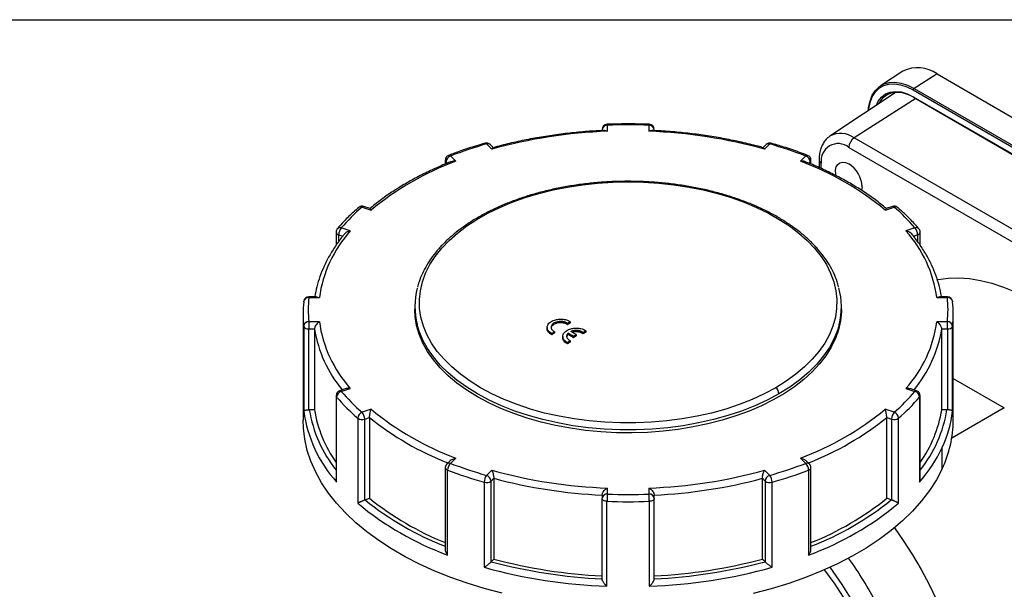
# Model space of a CAD drawing. Header units: inches. Extents: x 0 to 33.5, y 0 to 25.5.
# Tile 6 of 7: x 21.8 to 29.3, y 21.2 to 25.5. Entities that reach past the tile are written whole.
import ezdxf

# ---------------------------------------------------------------- set-up
doc = ezdxf.new("R2010")
doc.units = ezdxf.units.IN
doc.header["$LTSCALE"] = 3
doc.header["$MEASUREMENT"] = 0
doc.linetypes.add('SLD-Solid', pattern=[0])
doc.layers.add('SLD-DEFPOINTS', color=7, linetype='Continuous')

# ---------------------------------------------------------------- blocks, each defined once
blk = doc.blocks.new('Block2')
at = {"color": 7, "linetype": 'SLD-Solid', "lineweight": 18}
blk.add_line((33.0003, 25.5003), (0.0003, 25.5003), dxfattribs=at)

msp = doc.modelspace()

# ---------------------------------------------------------------- linework, layer by layer
at = {"color": 7, "linetype": 'SLD-Solid'}
msp.add_line((0.0003, 25.5003), (33.0003, 25.5003), dxfattribs=at)
for p, q in [((28.5053, 25.1103), (28.3366, 25.0004)), ((28.7639, 25.0901), (28.5896, 24.9807)), ((28.7639, 25.0901), (31.5478, 23.483)), ((28.583, 24.9688), (31.3669, 23.3617)), ((28.5896, 24.9807), (31.3735, 23.3736)), ((28.4531, 24.953), (27.9523, 24.6193)), ((28.6021, 24.9035), (28.1354, 24.6058)), ((28.4338, 24.9401), (28.4434, 24.9523)), ((28.583, 24.9179), (31.3669, 23.3108)), ((28.585, 24.9134), (31.3689, 23.3063)), ((26.2286, 24.6695), (26.2286, 24.6615)), ((26.268, 24.6561), (26.268, 24.7017)), ((26.5829, 24.7017), (26.5829, 24.6561)), ((26.6223, 24.6616), (26.6223, 24.6695)), ((27.9523, 24.6193), (27.9496, 24.6175)), ((30.9193, 22.9987), (28.1354, 24.6058)), ((25.3538, 24.5602), (25.3932, 24.5208)), ((25.4061, 24.5314), (25.3816, 24.5559)), ((27.4693, 24.5559), (27.4448, 24.5314)), ((27.4577, 24.5208), (27.4971, 24.5602)), ((28.0958, 24.5348), (30.8797, 22.9277)), ((25.1205, 24.4299), (25.081, 24.4693)), ((27.7699, 24.4693), (27.7305, 24.4299)), ((25.0416, 24.4372), (25.0416, 24.4083)), ((25.0469, 24.4258), (25.0577, 24.4151)), ((25.0469, 24.4106), (25.0469, 24.4258)), ((27.7931, 24.4149), (27.804, 24.4258)), ((27.804, 24.4258), (27.804, 24.4102)), ((27.8093, 24.408), (27.8093, 24.4372)), ((27.8704, 24.4388), (27.8704, 24.3819)), ((27.8877, 24.3745), (27.8877, 24.4147)), ((24.4118, 24.083), (24.4801, 24.0602)), ((24.4725, 24.0721), (24.4242, 24.0882)), ((28.3708, 24.0602), (28.4392, 24.083)), ((28.4267, 24.0882), (28.3784, 24.0721)), ((24.3226, 23.9027), (24.2543, 23.9255)), ((28.5966, 23.9255), (28.5283, 23.9027)), ((24.2149, 23.8934), (24.2149, 23.7942)), ((24.2346, 23.8737), (24.2657, 23.8633)), ((24.2346, 23.8211), (24.2346, 23.8737)), ((28.5851, 23.8633), (28.6163, 23.8737)), ((28.6163, 23.8737), (28.6163, 23.8212)), ((28.636, 23.7947), (28.636, 23.8934)), ((24.0671, 23.405), (24.0093, 23.405)), ((24.0093, 23.405), (24.0093, 23.3978)), ((24.0671, 23.4049), (24.0882, 23.3978)), ((28.8416, 23.405), (28.7838, 23.405)), ((28.8416, 23.3978), (28.8416, 23.405)), ((23.97, 23.3671), (23.9702, 23.37)), ((24.0093, 23.3978), (24.0882, 23.3978)), ((24.8113, 23.3294), (24.8113, 23.3069)), ((28.0396, 23.3069), (28.0396, 23.3294)), ((28.7627, 23.3978), (28.8416, 23.3978)), ((28.8807, 23.37), (28.8809, 23.3671)), ((23.9648, 23.2747), (23.9648, 22.471)), ((28.8861, 22.471), (28.8861, 23.2747)), ((23.97, 23.1823), (23.97, 22.5394)), ((24.0882, 23.2159), (24.0093, 23.2159)), ((24.0093, 23.2159), (24.0093, 23.1611)), ((25.9656, 23.2029), (25.9656, 23.1932)), ((25.9867, 23.2162), (25.9867, 23.2066)), ((28.8416, 23.2159), (28.7627, 23.2159)), ((28.8416, 23.1611), (28.8416, 23.2159)), ((28.8809, 22.5394), (28.8809, 23.1823)), ((24.0093, 23.1611), (24.0517, 23.1611)), ((24.0093, 22.5502), (24.0093, 23.1611)), ((24.0517, 23.1611), (24.0517, 22.5503)), ((25.812, 23.1721), (25.812, 23.1603)), ((25.8482, 23.127), (25.8482, 23.1173)), ((25.8692, 23.1407), (25.8692, 23.131)), ((25.9303, 23.1041), (25.9303, 23.092)), ((25.9707, 23.1283), (25.9707, 23.1186)), ((26.0114, 23.1045), (26.0114, 23.0948)), ((26.0322, 23.1179), (26.0322, 23.1083)), ((26.0839, 23.1339), (26.0839, 23.1243)), ((26.105, 23.1473), (26.105, 23.1377)), ((28.7992, 22.5503), (28.7992, 23.1611)), ((28.7992, 23.1611), (28.8416, 23.1611)), ((28.8416, 23.1611), (28.8416, 22.5502)), ((25.9665, 23.058), (25.9665, 23.0484)), ((25.9875, 23.0718), (25.9875, 23.0621)), ((28.8861, 22.7858), (29.2717, 22.5631)), ((24.2149, 22.656), (24.2149, 22.027)), ((24.2902, 22.7095), (24.2418, 22.6934)), ((24.2543, 22.6882), (24.3226, 22.711)), ((28.5283, 22.711), (28.5966, 22.6882)), ((28.6091, 22.6934), (28.5608, 22.7095)), ((28.636, 22.027), (28.636, 22.656)), ((24.219, 22.003), (24.219, 22.646)), ((28.6319, 22.646), (28.6319, 22.003)), ((24.0517, 22.5503), (24.0122, 22.5503)), ((24.4801, 22.5535), (24.4118, 22.5307)), ((28.4392, 22.5307), (28.3708, 22.5535)), ((28.8387, 22.5503), (28.7992, 22.5503)), ((29.2717, 22.5631), (28.8746, 22.3338)), ((24.379, 22.486), (24.379, 21.843)), ((24.4315, 22.4789), (24.4682, 22.4911)), ((24.4315, 21.868), (24.4315, 22.4789)), ((24.4682, 22.4911), (24.4682, 21.8803)), ((28.3828, 21.8803), (28.3828, 22.4911)), ((28.3828, 22.4911), (28.4195, 22.4789)), ((28.4195, 22.4789), (28.4195, 21.868)), ((28.4719, 21.843), (28.4719, 22.486)), ((28.8023, 22.1034), (28.8023, 22.2641)), ((25.0777, 22.1646), (25.0532, 22.1401)), ((25.081, 22.1444), (25.1205, 22.1838)), ((27.7305, 22.1838), (27.7699, 22.1444)), ((27.7978, 22.1401), (27.7732, 22.1646)), ((25.0416, 22.1122), (25.0416, 21.4956)), ((25.0592, 21.4504), (25.0592, 22.0933)), ((25.3932, 22.0929), (25.3538, 22.0535)), ((27.4971, 22.0535), (27.4577, 22.0929)), ((27.7918, 22.0933), (27.7918, 21.4504)), ((27.8093, 21.4956), (27.8093, 22.1122)), ((25.3364, 22.0009), (25.3364, 21.358)), ((25.3879, 22.01), (25.4091, 22.0311)), ((25.3879, 21.3991), (25.3879, 22.01)), ((25.4091, 22.0311), (25.4091, 21.4203)), ((27.4419, 21.4203), (27.4419, 22.0311)), ((27.4419, 22.0311), (27.4631, 22.01)), ((27.4631, 22.01), (27.4631, 21.3991)), ((27.5146, 21.358), (27.5146, 22.0009)), ((26.268, 21.912), (26.268, 21.9576)), ((26.5829, 21.9576), (26.5829, 21.912)), ((24.434, 21.8689), (24.4682, 21.8803)), ((26.2286, 21.9044), (26.2286, 21.8799)), ((26.2286, 21.269), (26.2286, 21.8799)), ((26.2654, 21.2143), (26.2654, 21.8572)), ((26.5855, 21.8572), (26.5855, 21.2143)), ((26.6223, 21.8799), (26.6223, 21.9044)), ((26.6223, 21.269), (26.6223, 21.8799)), ((28.417, 21.8689), (28.3828, 21.8803)), ((25.4091, 21.4203), (25.3893, 21.4006)), ((27.4616, 21.4006), (27.4419, 21.4203))]:
    msp.add_line(p, q)
at = {"flags": 128}
for points in [[(28.2435, 24.8134), (28.2458, 24.8352), (28.2564, 24.885), (28.2737, 24.9286), (28.2974, 24.9651), (28.3271, 24.9938), (28.3622, 25.014), (28.4018, 25.0254), (28.4453, 25.0277), (28.4918, 25.0209), (28.5402, 25.0051), (28.5896, 24.9807)], [(28.2446, 24.8141), (28.2461, 24.8262), (28.2564, 24.875), (28.2734, 24.9178), (28.2966, 24.9536), (28.3257, 24.9817), (28.3601, 25.0015), (28.399, 25.0127), (28.4416, 25.0149), (28.4871, 25.0083), (28.5345, 24.9928), (28.583, 24.9688)], [(28.3049, 24.8542), (28.319, 24.8835), (28.3433, 24.9152), (28.3735, 24.9386), (28.4088, 24.9531), (28.4485, 24.9582), (28.4914, 24.954), (28.5366, 24.9404), (28.583, 24.9179)], [(28.3252, 24.8678), (28.3319, 24.8801), (28.3556, 24.9111), (28.3851, 24.9339), (28.4196, 24.9481), (28.4583, 24.9531), (28.5002, 24.9489), (28.5444, 24.9357), (28.5896, 24.9137)], [(27.999, 24.3205), (27.9969, 24.3325), (27.9959, 24.3617), (28.001, 24.3868), (28.0119, 24.4062), (28.0279, 24.4188), (28.0481, 24.4238), (28.0712, 24.4209), (28.0958, 24.4102)], [(25.3082, 22.7162), (25.229, 22.7654), (25.1563, 22.8179), (25.0905, 22.8732), (25.032, 22.9312), (24.9809, 22.9916), (24.9378, 23.0539), (24.9026, 23.1179), (24.8758, 23.1833), (24.8573, 23.2496), (24.8473, 23.3165), (24.8459, 23.3836), (24.853, 23.4506), (24.8687, 23.5172), (24.8927, 23.5829), (24.9251, 23.6473), (24.9657, 23.7103), (25.0141, 23.7713), (25.0702, 23.8302), (25.1336, 23.8864), (25.2041, 23.9399), (25.2811, 23.9902), (25.3644, 24.0371), (25.4534, 24.0803), (25.5476, 24.1197), (25.6467, 24.1549), (25.7499, 24.1858), (25.8568, 24.2123), (25.9668, 24.2341), (26.0793, 24.2512), (26.1936, 24.2635), (26.3092, 24.2709), (26.4255, 24.2734), (26.5417, 24.2709), (26.6573, 24.2635), (26.7717, 24.2512), (26.8841, 24.2341), (26.9941, 24.2123), (27.101, 24.1858), (27.2043, 24.1549), (27.3033, 24.1197), (27.3976, 24.0803), (27.4866, 24.0371), (27.5698, 23.9902), (27.6469, 23.9399), (27.7173, 23.8864), (27.7807, 23.8302), (27.8368, 23.7713), (27.8853, 23.7103), (27.9258, 23.6473), (27.9582, 23.5829), (27.9823, 23.5172), (27.9979, 23.4506), (28.0051, 23.3836), (28.0036, 23.3165), (27.9937, 23.2496), (27.9752, 23.1833), (27.9483, 23.1179), (27.9132, 23.0539), (27.87, 22.9916), (27.819, 22.9312), (27.7604, 22.8732), (27.6946, 22.8179), (27.6219, 22.7654), (27.5427, 22.7162)], [(28.196, 24.2367), (28.1929, 24.21), (28.1927, 24.2089)], [(28.7651, 23.5333), (28.7725, 23.5347), (28.8484, 23.5451), (28.9273, 23.5475), (29.0089, 23.5419), (29.0928, 23.5284), (29.1786, 23.507), (29.2659, 23.4779), (29.3542, 23.4411)], [(25.2841, 22.6479), (25.2038, 22.6978), (25.13, 22.7509), (25.0632, 22.807), (25.0036, 22.8657), (24.9516, 22.9268), (24.9075, 22.9899), (24.8715, 23.0547), (24.8438, 23.1209), (24.8245, 23.188), (24.8137, 23.2558), (24.8113, 23.3069)], [(28.0396, 23.3069), (28.0394, 23.2898), (28.0329, 23.2219), (28.0179, 23.1544), (27.9943, 23.0877), (27.9624, 23.0221), (27.9223, 22.9581), (27.8743, 22.896), (27.8184, 22.836), (27.7552, 22.7786), (27.6848, 22.724), (27.6078, 22.6724), (27.5244, 22.6243), (27.4352, 22.5798), (27.3406, 22.5392), (27.241, 22.5027), (27.1372, 22.4705), (27.0295, 22.4427), (26.9187, 22.4196), (26.8052, 22.4012), (26.6896, 22.3876), (26.5727, 22.3789), (26.4549, 22.3752), (26.3371, 22.3764), (26.2196, 22.3826), (26.1033, 22.3938), (25.9887, 22.4098), (25.8765, 22.4306), (25.7671, 22.456), (25.6613, 22.486), (25.5596, 22.5204), (25.4624, 22.559), (25.3704, 22.6016), (25.2841, 22.6479)], [(25.2841, 22.6705), (25.2038, 22.7203), (25.13, 22.7734), (25.0632, 22.8295), (25.0036, 22.8882), (24.9516, 22.9493), (24.9075, 23.0124), (24.8715, 23.0772), (24.8438, 23.1434), (24.8284, 23.1941)], [(28.0222, 23.1929), (28.0115, 23.1561), (27.9846, 23.0882), (27.9491, 23.0216), (27.905, 22.9567), (27.8526, 22.8939), (27.7922, 22.8336), (27.7242, 22.776), (27.649, 22.7215), (27.5669, 22.6705)], [(27.5669, 22.6705), (27.4784, 22.6231), (27.384, 22.5796), (27.2843, 22.5403), (27.1797, 22.5055), (27.071, 22.4753), (26.9586, 22.4498), (26.8432, 22.4293), (26.7256, 22.4138), (26.6062, 22.4034), (26.4858, 22.3982), (26.3651, 22.3982), (26.2447, 22.4034), (26.1254, 22.4138), (26.0077, 22.4293), (25.8923, 22.4498), (25.78, 22.4753), (25.6712, 22.5055), (25.5667, 22.5403), (25.4669, 22.5796), (25.3726, 22.6231), (25.2841, 22.6705)], [(27.5427, 22.7162), (27.4561, 22.6698), (27.3637, 22.6273), (27.2661, 22.5889), (27.1638, 22.5548), (27.0573, 22.5252), (26.9473, 22.5003), (26.8344, 22.4801), (26.7192, 22.465), (26.6024, 22.4548), (26.4845, 22.4497), (26.3664, 22.4497), (26.2486, 22.4548), (26.1317, 22.465), (26.0165, 22.4801), (25.9036, 22.5003), (25.7936, 22.5252), (25.6871, 22.5548), (25.5848, 22.5889), (25.4872, 22.6273), (25.3948, 22.6698), (25.3082, 22.7162)], [(25.3364, 21.1973), (25.2073, 21.2368), (25.0824, 21.2808), (24.9624, 21.3289), (24.8475, 21.3811), (24.7382, 21.4371), (24.6348, 21.4968), (24.5377, 21.5599), (24.4473, 21.6262), (24.3639, 21.6955), (24.2878, 21.7675), (24.2192, 21.8421), (24.1584, 21.9188), (24.1056, 21.9975), (24.061, 22.0778), (24.0247, 22.1596), (23.9969, 22.2424), (23.9777, 22.3261), (23.9671, 22.4103), (23.9648, 22.471)], [(28.8023, 22.1034), (28.759, 22.0205), (28.7072, 21.9393), (28.6468, 21.86), (28.5782, 21.783), (28.5017, 21.7086), (28.4174, 21.637), (28.3257, 21.5685), (28.2269, 21.5034), (28.1215, 21.4419), (28.0097, 21.3841), (27.8921, 21.3304), (27.769, 21.281), (27.641, 21.2359), (27.5084, 21.1955), (27.3718, 21.1598)], [(26.2654, 21.8572), (26.2581, 21.8579), (26.2512, 21.8594), (26.2448, 21.8615), (26.2393, 21.8644), (26.2347, 21.8677), (26.2314, 21.8715), (26.2293, 21.8756), (26.2286, 21.8799)], [(26.6223, 21.8799), (26.6216, 21.8756), (26.6196, 21.8715), (26.6162, 21.8677), (26.6117, 21.8644), (26.6061, 21.8615), (26.5998, 21.8594), (26.5928, 21.8579), (26.5855, 21.8572)], [(28.4418, 21.6568), (28.5081, 21.561), (28.5773, 21.4525), (28.6423, 21.3412), (28.7029, 21.2276), (28.7587, 21.1122), (28.8096, 20.9955), (28.8552, 20.8781), (28.8954, 20.7605), (28.93, 20.6431), (28.9588, 20.5266), (28.9818, 20.4116), (28.9987, 20.2984), (29.0095, 20.1876), (29.0143, 20.0798), (29.0128, 19.9754), (29.009, 19.9149)], [(28.1079, 21.1268), (28.0446, 21.2284), (27.9775, 21.3268), (27.9547, 21.3582)], [(25.4728, 21.1613), (25.3364, 21.1973)]]:
    msp.add_lwpolyline(points, dxfattribs=at)
for centre, radius, start, end in [((28.618, 24.8869), 0.2502, 54.31872, 116.76122), ((28.5982, 24.9681), 0.0152, 124.1588, 177.2848), ((28.5877, 24.9173), 0.00474, 172.91981, 235.76801), ((26.268, 24.6695), 0.0394, 92.15484, 180), ((26.2647, 24.6655), 0.0363, 84.81742, 173.64866), ((26.2553, 24.7028), 0.0128, 354.88548, 28.3698), ((26.4255, 20.5139), 4.1907, 87.84643, 92.15357), ((26.5956, 24.7028), 0.0127, 151.61017, 185.12812), ((26.5862, 24.6655), 0.0363, 6.35134, 95.18258), ((26.5829, 24.6695), 0.0394, 0, 87.84516), ((26.4016, 20.8968), 3.7617, 92.0363, 105.54978), ((26.4493, 20.8968), 3.7617, 74.45022, 87.9637), ((28.0332, 24.469), 0.1708, 53.26829, 118.29554), ((28.1871, 24.5305), 0.0914, 124.46664, 177.26576), ((26.2245, 21.4933), 3.1881, 105.84867, 111.0175), ((25.3538, 24.5281), 0.0394, 45.0031, 105.90477), ((25.344, 24.5548), 0.0112, 29.03541, 95.18434), ((25.3642, 24.5354), 0.0269, 49.69013, 112.72004), ((27.4971, 24.5281), 0.0394, 74.09523, 134.9969), ((27.4867, 24.536), 0.0265, 66.63202, 130.95781), ((27.5069, 24.5548), 0.0112, 84.82781, 150.96222), ((26.6265, 21.4933), 3.1881, 68.9825, 74.15133), ((28.0152, 24.4341), 0.129, 51.32543, 188.68532), ((25.081, 24.4372), 0.0394, 111.07806, 180), ((25.0968, 24.4219), 0.05, 108.36942, 175.46591), ((25.0702, 24.46), 0.0143, 40.70633, 103.42493), ((27.7808, 24.46), 0.0143, 76.57639, 139.29349), ((27.7542, 24.4219), 0.05, 4.53409, 71.63058), ((27.7699, 24.4372), 0.0394, 360, 68.92194), ((25.8837, 22.3684), 2.1983, 110.31536, 129.67927), ((25.0577, 24.4377), 0.0161, 181.96542, 227.8315), ((26.9672, 22.3684), 2.1983, 50.32073, 69.68464), ((27.7932, 24.4377), 0.0161, 312.1685, 358.03458), ((27.8995, 24.4414), 0.0293, 185.2442, 246.1128), ((27.9784, 24.2268), 0.2178, 2.60548, 57.39452), ((25.3785, 22.9587), 1.4828, 130.6903, 139.3035), ((24.4118, 24.0508), 0.0394, 71.56691, 130.84839), ((24.4009, 24.0604), 0.0251, 64.27637, 126.19651), ((24.4221, 24.0757), 0.0127, 80.54725, 144.81719), ((28.4392, 24.0508), 0.0394, 49.15161, 108.43309), ((28.4288, 24.0757), 0.0127, 35.18281, 99.45275), ((28.4501, 24.0609), 0.0246, 53.11207, 116.42258), ((27.4724, 22.9587), 1.4828, 40.6965, 49.3097), ((24.2443, 23.8995), 0.0279, 69.06763, 135.67034), ((24.3163, 23.8723), 0.0817, 139.36052, 179.04605), ((28.6066, 23.8995), 0.0279, 44.32966, 110.93237), ((28.5347, 23.8723), 0.0817, 0.95395, 40.63948), ((25.0342, 23.2656), 0.9551, 138.15723, 172.04585), ((24.2543, 23.8934), 0.0394, 139.46863, 180), ((24.2386, 23.8974), 0.0241, 189.67586, 260.33035), ((27.8168, 23.2656), 0.9551, 7.95415, 41.84277), ((28.6123, 23.8974), 0.0241, 279.66965, 350.32414), ((28.5966, 23.8934), 0.0394, 360, 40.53137), ((24.0093, 23.3656), 0.0394, 90, 173.5583), ((25.3574, 23.3294), 0.5461, 165.02225, 194.34339), ((27.4932, 23.3294), 0.5463, 345.53308, 15.18128), ((28.8416, 23.3656), 0.0394, 6.4417, 90), ((24.7869, 23.2747), 0.8221, 173.54698, 186.45302), ((24.0047, 23.3628), 0.0353, 82.51776, 168.14208), ((24.8131, 23.3069), 0.8089, 173.54698, 186.45302), ((28.8462, 23.3628), 0.0353, 11.85792, 97.48224), ((28.0378, 23.3069), 0.8089, 353.54698, 6.45302), ((28.064, 23.2747), 0.8221, 353.54698, 6.45302), ((24.0077, 23.1781), 0.0379, 87.53857, 173.58188), ((24.0033, 23.1969), 0.0364, 203.69799, 279.48536), ((25.0342, 23.3481), 0.9551, 187.95415, 221.84277), ((32.4262, 13.0766), 12.0116, 122.41921, 122.53812), ((32.4207, 13.0766), 12.0005, 122.42158, 122.5406), ((27.8168, 23.3481), 0.9551, 318.15723, 352.04585), ((28.8432, 23.1781), 0.0379, 6.41812, 92.46143), ((28.8476, 23.1969), 0.0364, 260.51464, 336.30201), ((25.004, 23.3162), 0.9648, 189.25413, 219.69685), ((32.5565, 12.8746), 12.252, 123.08003, 123.19748), ((32.5509, 12.8746), 12.2409, 123.08302, 123.20058), ((20.3019, 13.4086), 11.252, 59.50837, 59.74815), ((20.3075, 13.4086), 11.2409, 59.50788, 59.74789), ((20.322, 13.4206), 11.2536, 59.50844, 59.74819), ((32.5951, 12.9153), 12.1312, 122.75119, 122.86852), ((32.5896, 12.9153), 12.1201, 122.75388, 122.87132), ((32.5442, 13.0083), 12.0109, 122.41936, 122.53828), ((32.5386, 13.0083), 11.9998, 122.42173, 122.54076), ((27.847, 23.3162), 0.9648, 320.30315, 350.74587), ((32.6744, 12.8063), 12.2513, 123.08022, 123.19768), ((32.6689, 12.8063), 12.2402, 123.08322, 123.20078), ((24.2543, 22.656), 0.0394, 108.43309, 180), ((24.2302, 22.6563), 0.0152, 181.14617, 222.8742), ((24.2668, 22.6418), 0.048, 105.15259, 175.02644), ((24.2439, 22.6809), 0.0127, 35.18281, 99.45275), ((25.3785, 23.6551), 1.4828, 220.6965, 229.3097), ((27.5055, 22.6674), 0.0614, 2.8686, 52.68804), ((27.4724, 23.6551), 1.4828, 310.6903, 319.3035), ((28.607, 22.6809), 0.0127, 80.54725, 144.81719), ((28.5841, 22.6418), 0.048, 4.97356, 74.84741), ((28.5966, 22.656), 0.0394, 360, 71.56691), ((28.6208, 22.6563), 0.0152, 317.1258, 358.85383), ((25.3615, 23.6286), 1.5069, 220.6965, 229.3097), ((27.4894, 23.6286), 1.5069, 310.6903, 319.3035), ((24.9644, 22.675), 1.0036, 187.76511, 222.03181), ((24.9752, 22.7044), 0.9752, 189.09177, 218.77732), ((24.9671, 22.6925), 0.9264, 188.83441, 215.71128), ((24.4311, 22.4823), 0.0522, 111.70362, 175.93268), ((24.3498, 22.4775), 0.0817, 0.95395, 40.63948), ((25.8837, 24.2453), 2.1983, 230.32073, 249.68464), ((26.9672, 24.2453), 2.1983, 290.31536, 309.67927), ((28.5011, 22.4775), 0.0817, 139.36052, 179.04605), ((28.4199, 22.4823), 0.0522, 4.06732, 68.29638), ((27.8681, 22.699), 0.9429, 324.52789, 350.92642), ((27.8757, 22.7044), 0.9752, 321.22268, 350.90823), ((27.9968, 22.6431), 0.8901, 334.80344, 353.31041), ((24.4121, 22.5337), 0.0581, 235.23139, 289.42377), ((25.8707, 24.2285), 2.2328, 231.087, 248.73317), ((26.9802, 24.2285), 2.2328, 291.26683, 308.913), ((28.4388, 22.5337), 0.0581, 250.57623, 304.76861), ((28.0168, 22.4759), 0.8693, 334.62677, 359.67963), ((27.7659, 22.754), 1.1463, 319.06783, 334.69713), ((25.081, 22.1122), 0.0394, 134.9969, 180), ((25.0706, 22.1195), 0.0269, 67.27996, 130.30987), ((25.1336, 22.0916), 0.0745, 134.93899, 178.69676), ((26.2245, 25.1204), 3.1881, 248.9825, 254.15133), ((26.6265, 25.1204), 3.1881, 285.84867, 291.0175), ((27.7804, 22.1201), 0.0265, 49.04219, 113.36798), ((27.7173, 22.0916), 0.0745, 1.30324, 45.06101), ((27.7699, 22.1122), 0.0394, 360, 45.0031), ((25.064, 22.1154), 0.0226, 188.06087, 257.55734), ((26.2212, 25.1178), 3.24, 248.9825, 254.15133), ((26.4016, 25.7169), 3.7617, 254.45022, 267.9637), ((26.4493, 25.7169), 3.7617, 272.0363, 285.54978), ((26.6297, 25.1178), 3.24, 285.84867, 291.0175), ((27.7869, 22.1154), 0.0226, 282.44266, 351.93913), ((25.4274, 21.9999), 0.091, 143.95131, 179.3427), ((25.3535, 22.0544), 0.0562, 252.19428, 307.65864), ((25.338, 22.006), 0.05, 4.53409, 71.63058), ((26.4007, 25.7296), 3.8291, 254.99036, 267.42356), ((26.4502, 25.7296), 3.8291, 272.57644, 285.00964), ((27.5129, 22.006), 0.05, 108.36942, 175.46591), ((27.4974, 22.0544), 0.0562, 232.34136, 287.80572), ((27.4235, 21.9999), 0.091, 0.6573, 36.04869), ((26.2647, 21.8759), 0.0363, 84.81742, 173.64866), ((26.8515, 21.8573), 0.586, 174.64196, 180.01001), ((26.4255, 26.0998), 4.1907, 267.84643, 272.15357), ((26.5862, 21.8759), 0.0363, 6.35134, 95.18258), ((25.9995, 21.8573), 0.586, 359.98999, 5.35804), ((25.8566, 23.6171), 2.3089, 230.21099, 249.79439), ((25.8619, 23.6335), 2.27, 231.02023, 248.81742), ((25.8647, 23.609), 2.2223, 231.06687, 248.26199), ((26.4255, 26.1131), 4.2589, 267.84643, 272.15357), ((26.9943, 23.6171), 2.3089, 290.20561, 309.78901), ((26.9862, 23.609), 2.2223, 291.73801, 308.93313), ((26.989, 23.6335), 2.27, 291.18258, 308.97977), ((26.4004, 25.159), 3.892, 254.94329, 267.47063), ((26.4007, 25.1188), 3.8291, 254.99036, 267.42356), ((26.4502, 25.1188), 3.8291, 272.57644, 285.00964), ((26.4506, 25.159), 3.892, 272.52937, 285.05671), ((25.4109, 19.5303), 3.2864, 28.20951, 35.25568), ((26.4005, 25.1626), 3.9507, 254.37361, 268.04031), ((26.4504, 25.1626), 3.9507, 271.95969, 285.62639), ((26.0493, 19.8988), 2.355, 21.28613, 37.70868)]:
    msp.add_arc(centre, radius, start, end)
for points, knots in [([(26.5844, 24.7089), (26.5603, 24.7096), (26.4902, 24.7119), (26.3841, 24.7124), (26.3023, 24.7099), (26.2665, 24.7089)], [0, 0, 0, 0, 0.228315, 0.661599, 1, 1, 1, 1]), ([(26.2457, 24.6623), (26.2307, 24.6616), (26.1706, 24.659), (26.0659, 24.6512), (25.9324, 24.6372), (25.8005, 24.6186), (25.6705, 24.5958), (25.5431, 24.5686), (25.4544, 24.5465), (25.4082, 24.5337), (25.4029, 24.5322)], [0, 0, 0, 0, 0.051391, 0.206043, 0.36072, 0.515413, 0.670126, 0.824865, 0.979633, 1, 1, 1, 1]), ([(26.2457, 24.6619), (26.2485, 24.662), (26.2555, 24.6622), (26.2633, 24.6584), (26.268, 24.6561)], [0, 0, 0, 0, 0.403071, 1, 1, 1, 1]), ([(26.5829, 24.6561), (26.5875, 24.6583), (26.5954, 24.6621), (26.6024, 24.662), (26.6054, 24.6619)], [0, 0, 0, 0, 0.578298, 1, 1, 1, 1]), ([(27.4483, 24.532), (27.4352, 24.5356), (27.3811, 24.5506), (27.284, 24.574), (27.1561, 24.6004), (27.0257, 24.6225), (26.8934, 24.6402), (26.7596, 24.6534), (26.6633, 24.6599), (26.6118, 24.6621), (26.6054, 24.6624)], [0, 0, 0, 0, 0.049953, 0.20467, 0.359371, 0.514047, 0.668701, 0.823337, 0.977961, 1, 1, 1, 1]), ([(27.9492, 24.6162), (27.9427, 24.6116), (27.9268, 24.6003), (27.9069, 24.5755), (27.8892, 24.5438), (27.8772, 24.5072), (27.8712, 24.4717), (27.8706, 24.4481), (27.8704, 24.4388)], [0, 0, 0, 0, 0.123825, 0.304063, 0.487141, 0.676486, 0.873136, 1, 1, 1, 1]), ([(25.343, 24.566), (25.3213, 24.5596), (25.2586, 24.5413), (25.166, 24.511), (25.0971, 24.4852), (25.0669, 24.4739)], [0, 0, 0, 0, 0.228274, 0.661656, 1, 1, 1, 1]), ([(25.4029, 24.532), (25.4027, 24.532), (25.4, 24.5324), (25.3965, 24.5264), (25.3932, 24.5208)], [0, 0, 0, 0, 0.0557436, 1, 1, 1, 1]), ([(27.4577, 24.5208), (27.4556, 24.5244), (27.4523, 24.5303), (27.4493, 24.5311), (27.4482, 24.5314)], [0, 0, 0, 0, 0.607162, 1, 1, 1, 1]), ([(27.7841, 24.4739), (27.7637, 24.4816), (27.7048, 24.5039), (27.613, 24.535), (27.54, 24.5565), (27.5079, 24.566)], [0, 0, 0, 0, 0.228356, 0.661785, 1, 1, 1, 1]), ([(25.0869, 24.4267), (25.0752, 24.4221), (25.0259, 24.4026), (24.9423, 24.3658), (24.8382, 24.3148), (24.7393, 24.2602), (24.6458, 24.2025), (24.5583, 24.1416), (24.501, 24.0974), (24.473, 24.0736), (24.4708, 24.0717)], [0, 0, 0, 0, 0.048893, 0.205035, 0.361233, 0.517471, 0.673744, 0.83004, 0.986336, 1, 1, 1, 1]), ([(25.1205, 24.4299), (25.1137, 24.4305), (25.1017, 24.4315), (25.0915, 24.4278), (25.0871, 24.4262)], [0, 0, 0, 0, 0.570939, 1, 1, 1, 1]), ([(27.7642, 24.4264), (27.7631, 24.427), (27.7536, 24.4316), (27.7414, 24.4307), (27.7305, 24.4299)], [0, 0, 0, 0, 0.109593, 1, 1, 1, 1]), ([(28.3802, 24.0715), (28.373, 24.0775), (28.34, 24.1054), (28.2767, 24.1532), (28.1881, 24.2135), (28.0936, 24.2706), (27.9938, 24.3245), (27.8888, 24.3748), (27.8113, 24.4082), (27.769, 24.4248), (27.7643, 24.4267)], [0, 0, 0, 0, 0.043527, 0.199603, 0.355722, 0.511877, 0.668035, 0.824176, 0.980292, 1, 1, 1, 1]), ([(28.0187, 23.4791), (28.0153, 23.4922), (28.0061, 23.5271), (27.9828, 23.5827), (27.9497, 23.6456), (27.9089, 23.707), (27.861, 23.7666), (27.8062, 23.824), (27.7446, 23.8791), (27.6767, 23.9315), (27.6027, 23.981), (27.5231, 24.0273), (27.4383, 24.0701), (27.3486, 24.1094), (27.2545, 24.1449), (27.1565, 24.1765), (27.0551, 24.2041), (26.9507, 24.2274), (26.8437, 24.2465), (26.7349, 24.2612), (26.6245, 24.2714), (26.5132, 24.2772), (26.4015, 24.2785), (26.2899, 24.2753), (26.179, 24.2676), (26.0692, 24.2554), (25.9611, 24.2388), (25.8552, 24.2179), (25.752, 24.1928), (25.652, 24.1635), (25.5556, 24.1302), (25.4635, 24.093), (25.3748, 24.0521), (25.32, 24.0217), (25.2922, 24.0063)], [0, 0, 0, 0, 0.018712, 0.049777, 0.080967, 0.112293, 0.143747, 0.175308, 0.206948, 0.238642, 0.270367, 0.302105, 0.333844, 0.365576, 0.397297, 0.429005, 0.460702, 0.492387, 0.524062, 0.555728, 0.587389, 0.619046, 0.6507, 0.682354, 0.714011, 0.745671, 0.777337, 0.809012, 0.840696, 0.872393, 0.904105, 0.935832, 0.967575, 1, 1, 1, 1]), ([(24.386, 24.0806), (24.3726, 24.0688), (24.3336, 24.0344), (24.2789, 23.9807), (24.241, 23.9378), (24.2244, 23.919)], [0, 0, 0, 0, 0.228225, 0.660594, 1, 1, 1, 1]), ([(24.4725, 24.0718), (24.4727, 24.0718), (24.4748, 24.0722), (24.4776, 24.0659), (24.4801, 24.0602)], [0, 0, 0, 0, 0.085922, 1, 1, 1, 1]), ([(28.6266, 23.919), (28.6154, 23.9317), (28.5833, 23.9684), (28.53, 24.0226), (28.4848, 24.0629), (28.4649, 24.0806)], [0, 0, 0, 0, 0.228405, 0.65978, 1, 1, 1, 1]), ([(25.2922, 24.0063), (25.2783, 23.9981), (25.2381, 23.9744), (25.1758, 23.9326), (25.1075, 23.8801), (25.0456, 23.8248), (24.9903, 23.767), (24.942, 23.707), (24.9009, 23.645), (24.8676, 23.5815), (24.8442, 23.5254), (24.8351, 23.4902), (24.8317, 23.4771)], [0, 0, 0, 0, 0.057983, 0.167994, 0.278045, 0.388063, 0.497987, 0.607734, 0.717208, 0.826305, 0.934939, 1, 1, 1, 1]), ([(28.3708, 24.0602), (28.3724, 24.0638), (28.3751, 24.0701), (28.3774, 24.071), (28.3783, 24.0713)], [0, 0, 0, 0, 0.582635, 1, 1, 1, 1]), ([(24.2792, 23.8797), (24.274, 23.8735), (24.249, 23.8433), (24.209, 23.7878), (24.1623, 23.7127), (24.1233, 23.636), (24.0919, 23.5582), (24.0681, 23.4812), (24.0587, 23.4298), (24.0542, 23.405)], [0, 0, 0, 0, 0.04225, 0.204348, 0.366243, 0.527795, 0.688949, 0.84968, 1, 1, 1, 1]), ([(24.3226, 23.9027), (24.3161, 23.9011), (24.303, 23.8978), (24.2874, 23.8893), (24.2814, 23.8818), (24.2795, 23.8794)], [0, 0, 0, 0, 0.407335, 0.813263, 1, 1, 1, 1]), ([(28.5716, 23.8794), (28.5708, 23.8807), (28.5674, 23.8854), (28.5532, 23.8956), (28.5386, 23.8998), (28.5283, 23.9027)], [0, 0, 0, 0, 0.09313, 0.363797, 1, 1, 1, 1]), ([(28.7966, 23.4068), (28.7965, 23.4077), (28.7927, 23.4351), (28.7803, 23.4887), (28.7561, 23.5669), (28.7238, 23.6442), (28.6843, 23.7203), (28.6371, 23.7949), (28.5984, 23.8478), (28.5752, 23.8756), (28.5719, 23.8796)], [0, 0, 0, 0, 0.005781, 0.166152, 0.326693, 0.487558, 0.648812, 0.810473, 0.972516, 1, 1, 1, 1]), ([(28.7627, 23.3978), (28.7675, 23.4005), (28.7749, 23.4047), (28.7813, 23.4043), (28.7835, 23.4041)], [0, 0, 0, 0, 0.64401, 1, 1, 1, 1]), ([(24.0882, 23.2159), (24.0877, 23.2156), (24.0871, 23.2152), (24.0829, 23.2124), (24.0793, 23.2096), (24.0723, 23.2031), (24.0689, 23.1993), (24.0627, 23.1912), (24.0599, 23.1868), (24.0557, 23.1785), (24.0542, 23.1747), (24.0522, 23.1675), (24.0517, 23.1642), (24.0517, 23.1611)], [-1.861258, -1.861258, -1.861258, -1.861258, -1.796165, -1.796165, -1.397735, -1.397735, -0.993028, -0.993028, -0.600464, -0.600464, -0.288135, -0.288135, -0.000015, -0.000015, -0.000015, -0.000015]), ([(25.8482, 23.127), (25.8466, 23.1277), (25.8435, 23.1292), (25.8391, 23.1317), (25.835, 23.1343), (25.8311, 23.1372), (25.8276, 23.1402), (25.8244, 23.1434), (25.8215, 23.1467), (25.8189, 23.1502), (25.8168, 23.1537), (25.815, 23.1574), (25.8136, 23.1612), (25.8126, 23.1651), (25.8113, 23.1748), (25.8151, 23.1932), (25.8375, 23.2164), (25.8719, 23.2308), (25.908, 23.2366), (25.9423, 23.2349), (25.9667, 23.2275), (25.9802, 23.2205), (25.9845, 23.2177), (25.9867, 23.2162)], [0, 0, 0, 0, 0.018652, 0.03741, 0.056274, 0.075245, 0.094322, 0.113506, 0.132797, 0.152196, 0.171702, 0.191315, 0.211037, 0.230867, 0.250806, 0.358731, 0.499982, 0.631041, 0.71976, 0.833856, 0.93985, 0.969953, 1, 1, 1, 1]), ([(25.9656, 23.2029), (25.9646, 23.2036), (25.9625, 23.2052), (25.9589, 23.2074), (25.9551, 23.2094), (25.9509, 23.2112), (25.9465, 23.2129), (25.9418, 23.2143), (25.9369, 23.2155), (25.9317, 23.2165), (25.9264, 23.2172), (25.9209, 23.2177), (25.9093, 23.218), (25.8875, 23.2159), (25.86, 23.2051), (25.8434, 23.1876), (25.8407, 23.1733), (25.8429, 23.1642), (25.8458, 23.1585), (25.85, 23.1532), (25.8554, 23.1484), (25.8617, 23.1441), (25.8667, 23.1418), (25.8692, 23.1407)], [0, 0, 0, 0, 0.021749, 0.043713, 0.065893, 0.088288, 0.1109, 0.133729, 0.156775, 0.180039, 0.203521, 0.227221, 0.251139, 0.35291, 0.500062, 0.641389, 0.749344, 0.792236, 0.834678, 0.876673, 0.918223, 0.959331, 1, 1, 1, 1]), ([(25.9656, 23.1932), (25.9625, 23.1954), (25.9562, 23.1997), (25.9438, 23.2043), (25.9301, 23.2074), (25.9154, 23.2084), (25.9006, 23.2076), (25.8863, 23.2049), (25.873, 23.2004), (25.8614, 23.1942), (25.852, 23.1869), (25.8455, 23.1786), (25.8419, 23.1707), (25.8419, 23.1657), (25.8419, 23.1636)], [0, 0, 0, 0, 0.084831, 0.169617, 0.256634, 0.343351, 0.427975, 0.512658, 0.599342, 0.686427, 0.770892, 0.856, 0.942174, 1, 1, 1, 1]), ([(28.7992, 23.1611), (28.7992, 23.1642), (28.7987, 23.1675), (28.7967, 23.1748), (28.7952, 23.1786), (28.791, 23.1869), (28.7881, 23.1914), (28.7819, 23.1995), (28.7785, 23.2032), (28.7715, 23.2097), (28.768, 23.2125), (28.7638, 23.2152), (28.7632, 23.2156), (28.7627, 23.2159)], [-1.813384, -1.813384, -1.813384, -1.813384, -1.522363, -1.522363, -1.205036, -1.205036, -0.804988, -0.804988, -0.400602, -0.400602, 0, 0, 0.062734, 0.062734, 0.062734, 0.062734]), ([(25.8482, 23.1173), (25.8431, 23.1199), (25.833, 23.1253), (25.8219, 23.1356), (25.8148, 23.1471), (25.8117, 23.1562), (25.8123, 23.1614), (25.8124, 23.1624)], [0, 0, 0, 0, 0.236752, 0.472954, 0.708677, 0.942925, 1, 1, 1, 1]), ([(25.9665, 23.058), (25.9649, 23.0588), (25.9616, 23.0604), (25.957, 23.0631), (25.9527, 23.0661), (25.9487, 23.0692), (25.9449, 23.0726), (25.9416, 23.0761), (25.9386, 23.0799), (25.936, 23.0838), (25.9338, 23.0879), (25.9322, 23.0921), (25.931, 23.0965), (25.9297, 23.1054), (25.9325, 23.124), (25.9534, 23.1473), (25.989, 23.1628), (26.025, 23.1687), (26.0604, 23.1667), (26.0848, 23.1589), (26.0985, 23.1517), (26.1028, 23.1488), (26.105, 23.1473)], [0, 0, 0, 0, 0.019449, 0.039161, 0.059139, 0.07938, 0.099887, 0.120659, 0.141696, 0.162999, 0.184568, 0.206404, 0.228505, 0.250874, 0.339086, 0.499756, 0.620967, 0.719689, 0.831882, 0.939832, 0.969821, 1, 1, 1, 1]), ([(25.9707, 23.1283), (25.9698, 23.1273), (25.9679, 23.1254), (25.9657, 23.1224), (25.9638, 23.1194), (25.9623, 23.1166), (25.9613, 23.1138), (25.9605, 23.1111), (25.96, 23.1085), (25.9598, 23.106), (25.9599, 23.1037), (25.9601, 23.1015), (25.9604, 23.0994), (25.9613, 23.096), (25.9634, 23.0911), (25.9677, 23.0852), (25.9732, 23.08), (25.9798, 23.0754), (25.985, 23.073), (25.9875, 23.0718)], [0, 0, 0, 0, 0.052965, 0.103877, 0.152736, 0.199542, 0.244295, 0.286996, 0.327643, 0.366237, 0.402778, 0.437267, 0.469702, 0.500084, 0.604697, 0.70699, 0.806967, 0.904635, 1, 1, 1, 1]), ([(25.9707, 23.1186), (25.9665, 23.1137), (25.9601, 23.1063), (25.9608, 23.0982), (25.9611, 23.0954)], [0, 0, 0, 0, 0.661998, 1, 1, 1, 1]), ([(26.0839, 23.1339), (26.0829, 23.1347), (26.0808, 23.1363), (26.0772, 23.1386), (26.0734, 23.1406), (26.0694, 23.1425), (26.0651, 23.1441), (26.0606, 23.1456), (26.0559, 23.1468), (26.0511, 23.1478), (26.0461, 23.1486), (26.0403, 23.1493), (26.0333, 23.1496), (26.0253, 23.1494), (26.0169, 23.1486), (26.0083, 23.1471), (25.9997, 23.1449), (25.9944, 23.1428), (25.9916, 23.1417)], [0, 0, 0, 0, 0.04981, 0.099659, 0.149547, 0.199476, 0.249446, 0.299458, 0.349514, 0.399613, 0.449758, 0.499949, 0.574497, 0.65256, 0.734141, 0.81924, 0.907859, 1, 1, 1, 1]), ([(26.0839, 23.1243), (26.078, 23.128), (26.0661, 23.1356), (26.0413, 23.1403), (26.0189, 23.1403), (26.0069, 23.1365), (26.0028, 23.1352)], [0, 0, 0, 0, 0.285378, 0.56658, 0.8508051, 1, 1, 1, 1]), ([(25.9665, 23.0484), (25.9614, 23.0511), (25.9513, 23.0566), (25.9402, 23.0672), (25.9331, 23.0788), (25.93, 23.0882), (25.9306, 23.0934), (25.9307, 23.0944)], [0, 0, 0, 0, 0.2366722, 0.4728403, 0.7085036, 0.9427162, 1, 1, 1, 1]), ([(24.3226, 22.711), (24.3167, 22.7117), (24.3053, 22.7132), (24.2951, 22.7106), (24.2903, 22.7093)], [0, 0, 0, 0, 0.5209645, 1, 1, 1, 1]), ([(28.5283, 22.711), (28.535, 22.7118), (28.5465, 22.7133), (28.5563, 22.7102), (28.5604, 22.7089)], [0, 0, 0, 0, 0.582679, 1, 1, 1, 1]), ([(23.97, 22.5394), (23.9702, 22.5397), (23.9704, 22.5403), (23.9712, 22.5411), (23.9721, 22.5418), (23.9735, 22.5428), (23.976, 22.544), (23.9795, 22.5453), (23.9833, 22.5464), (23.9877, 22.5474), (23.9934, 22.5485), (23.999, 22.5493), (24.0041, 22.5498), (24.0076, 22.5501), (24.0093, 22.5502)], [0, 0, 0, 0, 0.079046, 0.14732, 0.20482, 0.251549, 0.386229, 0.502613, 0.551032, 0.669753, 0.776507, 0.854432, 0.92859, 1, 1, 1, 1]), ([(24.4682, 22.4911), (24.4682, 22.492), (24.4682, 22.4938), (24.4683, 22.4967), (24.4685, 22.4998), (24.4688, 22.5031), (24.4693, 22.5079), (24.4702, 22.5146), (24.4716, 22.523), (24.4735, 22.5317), (24.4754, 22.5395), (24.4777, 22.5471), (24.4792, 22.5512), (24.4801, 22.5535)], [0, 0, 0, 0, 0.043545, 0.087577, 0.132332, 0.178036, 0.224903, 0.332398, 0.451052, 0.577985, 0.725248, 0.840715, 1, 1, 1, 1]), ([(28.3828, 22.4911), (28.3828, 22.4942), (28.3826, 22.4977), (28.382, 22.5054), (28.3815, 22.5096), (28.3801, 22.5189), (28.3791, 22.524), (28.3771, 22.5333), (28.376, 22.5377), (28.3737, 22.5455), (28.3725, 22.5491), (28.3712, 22.5526), (28.371, 22.5531), (28.3708, 22.5535)], [-1.817624, -1.817624, -1.817624, -1.817624, -1.525926, -1.525926, -1.205653, -1.205653, -0.8002, -0.8002, -0.399828, -0.399828, 0, 0, 0.058556, 0.058556, 0.058556, 0.058556]), ([(28.8809, 22.5394), (28.8808, 22.5397), (28.8805, 22.5403), (28.8797, 22.5411), (28.8789, 22.5418), (28.8774, 22.5428), (28.8749, 22.5441), (28.8705, 22.5456), (28.8651, 22.5471), (28.859, 22.5483), (28.853, 22.5491), (28.8473, 22.5498), (28.8435, 22.5501), (28.8416, 22.5502)], [0, 0, 0, 0, 0.079072, 0.14736, 0.204865, 0.251588, 0.386351, 0.502691, 0.635253, 0.752561, 0.839586, 0.92162, 1, 1, 1, 1]), ([(25.0779, 22.1645), (25.0783, 22.1649), (25.0812, 22.1688), (25.0952, 22.1776), (25.1101, 22.1812), (25.1205, 22.1838)], [0, 0, 0, 0, 0.039051, 0.325902, 1, 1, 1, 1]), ([(27.7305, 22.1838), (27.7371, 22.1824), (27.7504, 22.1797), (27.7656, 22.1724), (27.7713, 22.1659), (27.7727, 22.1643)], [0, 0, 0, 0, 0.4305, 0.859547, 1, 1, 1, 1]), ([(25.3932, 22.0929), (25.3935, 22.0925), (25.3937, 22.0921), (25.3954, 22.0886), (25.397, 22.0851), (25.4, 22.0773), (25.4014, 22.073), (25.4041, 22.0638), (25.4054, 22.0587), (25.4073, 22.0495), (25.408, 22.0454), (25.4088, 22.0377), (25.4091, 22.0342), (25.4091, 22.0311)], [-1.861143, -1.861143, -1.861143, -1.861143, -1.803083, -1.803083, -1.406465, -1.406465, -1.009326, -1.009326, -0.607096, -0.607096, -0.289377, -0.289377, -0.000015, -0.000015, -0.000015, -0.000015]), ([(27.4419, 22.0311), (27.4419, 22.0337), (27.442, 22.0366), (27.4427, 22.044), (27.4435, 22.0486), (27.4453, 22.058), (27.4465, 22.0627), (27.4492, 22.072), (27.4507, 22.0765), (27.4537, 22.0846), (27.4553, 22.0881), (27.4571, 22.0918), (27.4574, 22.0924), (27.4577, 22.0929)], [-1.799523, -1.799523, -1.799523, -1.799523, -1.555361, -1.555361, -1.197808, -1.197808, -0.821163, -0.821163, -0.401402, -0.401402, 0, 0, 0.076614, 0.076614, 0.076614, 0.076614]), ([(24.219, 22.003), (24.2172, 22.0089), (24.2148, 22.0168), (24.2153, 22.0249), (24.2155, 22.027)], [0, 0, 0, 0, 0.734908, 1, 1, 1, 1]), ([(28.6319, 22.003), (28.6337, 22.0089), (28.6362, 22.0168), (28.6356, 22.0249), (28.6355, 22.027)], [0, 0, 0, 0, 0.7349082, 1, 1, 1, 1]), ([(26.2286, 21.9044), (26.2286, 21.9075), (26.2292, 21.9108), (26.2313, 21.9179), (26.233, 21.9217), (26.2375, 21.9298), (26.2406, 21.9341), (26.2473, 21.942), (26.251, 21.9455), (26.2585, 21.9517), (26.2623, 21.9544), (26.2668, 21.9569), (26.2674, 21.9573), (26.268, 21.9576)], [-1.813384, -1.813384, -1.813384, -1.813384, -1.522363, -1.522363, -1.205036, -1.205036, -0.804988, -0.804988, -0.400602, -0.400602, 0, 0, 0.062734, 0.062734, 0.062734, 0.062734]), ([(26.5829, 21.9576), (26.5836, 21.9573), (26.5842, 21.9569), (26.5887, 21.9543), (26.5925, 21.9516), (26.6001, 21.9454), (26.6038, 21.9418), (26.6105, 21.9339), (26.6135, 21.9297), (26.618, 21.9216), (26.6196, 21.9179), (26.6218, 21.9108), (26.6223, 21.9075), (26.6223, 21.9044)], [-1.861258, -1.861258, -1.861258, -1.861258, -1.796165, -1.796165, -1.397735, -1.397735, -0.993028, -0.993028, -0.600464, -0.600464, -0.288135, -0.288135, -0.000015, -0.000015, -0.000015, -0.000015]), ([(24.379, 21.843), (24.3798, 21.8435), (24.3813, 21.8443), (24.3837, 21.8456), (24.3859, 21.8468), (24.3891, 21.8486), (24.3936, 21.8509), (24.3988, 21.8534), (24.4041, 21.856), (24.4096, 21.8585), (24.4161, 21.8615), (24.4218, 21.864), (24.4268, 21.8661), (24.4299, 21.8674), (24.4315, 21.868)], [0, 0, 0, 0, 0.0790464, 0.1473197, 0.2048201, 0.2515493, 0.3862286, 0.5026132, 0.5510322, 0.669753, 0.776507, 0.8544324, 0.9285897, 1, 1, 1, 1]), ([(28.4719, 21.843), (28.4711, 21.8435), (28.4696, 21.8443), (28.4673, 21.8457), (28.4651, 21.8468), (28.4618, 21.8486), (28.4573, 21.8509), (28.4506, 21.8541), (28.4436, 21.8575), (28.4364, 21.8608), (28.4301, 21.8636), (28.4246, 21.8659), (28.4211, 21.8673), (28.4195, 21.868)], [0, 0, 0, 0, 0.079072, 0.14736, 0.204865, 0.251588, 0.386351, 0.502691, 0.635253, 0.752561, 0.839586, 0.92162, 1, 1, 1, 1]), ([(25.0592, 21.4504), (25.0558, 21.4554), (25.0492, 21.4656), (25.0428, 21.4815), (25.0423, 21.4913), (25.0422, 21.4956)], [0, 0, 0, 0, 0.36143, 0.722078, 1, 1, 1, 1]), ([(27.7918, 21.4504), (27.7951, 21.4554), (27.8017, 21.4656), (27.8082, 21.4815), (27.8086, 21.4913), (27.8088, 21.4956)], [0, 0, 0, 0, 0.3614985, 0.722215, 1, 1, 1, 1]), ([(25.3364, 21.358), (25.3376, 21.3588), (25.3399, 21.3602), (25.3433, 21.3624), (25.3462, 21.3644), (25.3503, 21.3673), (25.3557, 21.3711), (25.3612, 21.3753), (25.3665, 21.3795), (25.3717, 21.3837), (25.3772, 21.3885), (25.3816, 21.3926), (25.3851, 21.396), (25.387, 21.3981), (25.3879, 21.3991)], [0, 0, 0, 0, 0.079046, 0.14732, 0.20482, 0.251549, 0.386229, 0.502613, 0.551032, 0.669753, 0.776507, 0.854432, 0.92859, 1, 1, 1, 1]), ([(27.5146, 21.358), (27.5133, 21.3588), (27.511, 21.3602), (27.5077, 21.3624), (27.5047, 21.3644), (27.5006, 21.3673), (27.4953, 21.3711), (27.4882, 21.3765), (27.4813, 21.382), (27.475, 21.3873), (27.4701, 21.3919), (27.4661, 21.3957), (27.4641, 21.398), (27.4631, 21.3991)], [0, 0, 0, 0, 0.079072, 0.14736, 0.204865, 0.251588, 0.386351, 0.502691, 0.635253, 0.752561, 0.839586, 0.92162, 1, 1, 1, 1]), ([(26.2654, 21.2143), (26.2641, 21.2155), (26.2616, 21.2176), (26.2581, 21.2209), (26.2552, 21.2238), (26.2513, 21.2279), (26.2466, 21.2333), (26.2409, 21.2407), (26.2361, 21.248), (26.2324, 21.2549), (26.2302, 21.2605), (26.2289, 21.2652), (26.2287, 21.2678), (26.2286, 21.269)], [0, 0, 0, 0, 0.079072, 0.1473604, 0.2048646, 0.251588, 0.3863512, 0.5026907, 0.6352532, 0.7525612, 0.8395855, 0.9216195, 1, 1, 1, 1]), ([(26.5855, 21.2143), (26.5869, 21.2154), (26.5894, 21.2176), (26.5928, 21.2209), (26.5957, 21.2238), (26.5996, 21.2279), (26.6043, 21.2333), (26.6088, 21.2391), (26.6127, 21.2446), (26.6161, 21.2502), (26.6191, 21.2563), (26.621, 21.2614), (26.6221, 21.2655), (26.6222, 21.2679), (26.6223, 21.269)], [0, 0, 0, 0, 0.0790464, 0.1473197, 0.2048201, 0.2515493, 0.3862286, 0.5026132, 0.5510322, 0.669753, 0.776507, 0.8544324, 0.9285897, 1, 1, 1, 1])]:
    msp.add_open_spline(points, degree=3, knots=knots)
for points in [[(24.0093, 22.5502), (24.0103, 22.5502), (24.0113, 22.5503), (24.0122, 22.5503)], [(28.8416, 22.5502), (28.8406, 22.5502), (28.8396, 22.5503), (28.8387, 22.5503)], [(24.4315, 21.868), (24.4323, 21.8683), (24.4331, 21.8687), (24.434, 21.8689)], [(28.4195, 21.868), (28.4186, 21.8683), (28.4178, 21.8687), (28.417, 21.8689)], [(25.3879, 21.3991), (25.3884, 21.3996), (25.3889, 21.4001), (25.3893, 21.4006)], [(27.4631, 21.3991), (27.4626, 21.3996), (27.4621, 21.4001), (27.4616, 21.4006)]]:
    msp.add_open_spline(points, degree=3)

# ---------------------------------------------------------------- block references
at = {"layer": 'SLD-DEFPOINTS'}
msp.add_blockref('Block2', (0, 0), dxfattribs=at)

doc.saveas('drawing.dxf')
